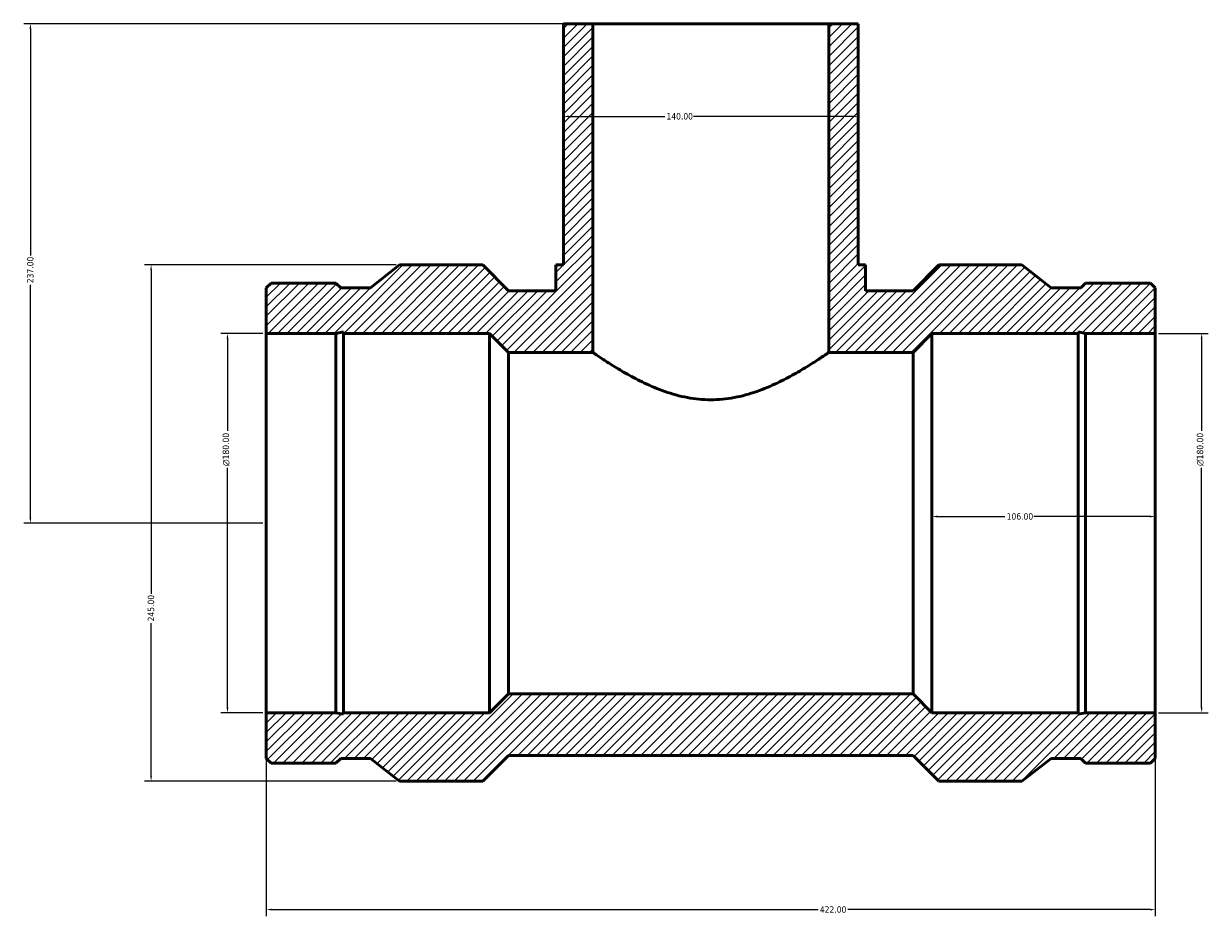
# Model space of a CAD drawing. Header units: millimetres. Extents: x -366 to 1563, y -272 to 1257.
# Tile 4 of 7: x -366 to 196, y 636 to 1060. Entities that reach past the tile are written whole.
import ezdxf

# ---------------------------------------------------------------- set-up
doc = ezdxf.new("R2010")
doc.units = ezdxf.units.MM
for name, color, linetype, lineweight in [('Dimension (ANSI)', 7, 'Continuous', 25), ('Hatch (ANSI)', 7, 'Continuous', 18), ('Visible (ANSI)', 7, 'Continuous', 50)]:
    doc.layers.add(name, color=color, linetype=linetype, lineweight=lineweight)
doc.styles.add('Note Text (ANSI)', font='tahoma.ttf')
doc.dimstyles.new('Default - mm (ANSI)', dxfattribs={"dimtxt": 3.048, "dimasz": 2.5, "dimexe": 3.175, "dimexo": 1.6002, "dimgap": 0.8, "dimtad": 0, "dimtoh": 1, "dimrnd": 1e-08, "dimzin": 4, "dimdsep": 46, "dimtxsty": 'Note Text (ANSI)', "dimcen": 0.09, "dimdle": 10, "dimclrd": 256, "dimclre": 256, "dimclrt": 230, "dimadec": 1, "dimazin": 1, "dimtfac": 1, "dimtofl": 0, "dimtmove": 0, "dimatfit": 3, "dimfxl": 1, "dimtolj": 1, "dimtzin": 4, "dimlwd": -1, "dimlwe": -1, "dimarcsym": 0})

# ---------------------------------------------------------------- blocks, each defined once
blk = doc.blocks.new('*D7')
at = {"layer": 'Defpoints', "color": 0, "transparency": 16777216}
for p in [(-363, 1059.75), (-96, 1059.75), (-251, 822.75)]:
    blk.add_point(p, dxfattribs=at)
at = {"layer": 'Dimension (ANSI)', "transparency": 16777216}
for p, q in [((-97.6, 1059.75), (-366.17, 1059.75)), ((-363, 1057.25), (-363, 949.71)), ((-363, 825.25), (-363, 935.79)), ((-252.6, 822.75), (-366.17, 822.75))]:
    blk.add_line(p, q, dxfattribs=at)
for points in [[(-363.42, 1057.25), (-362.58, 1057.25), (-363, 1059.75)], [(-363.42, 825.25), (-362.58, 825.25), (-363, 822.75)]]:
    blk.add_solid(points, dxfattribs=at)
at = {"layer": 'Dimension (ANSI)', "color": 230, "true_color": 0xff0080, "transparency": 16777216, "insert": (-364.59, 936.59), "char_height": 3.048, "attachment_point": 1, "rotation": 90, "style": 'Note Text (ANSI)'}
blk.add_mtext('\\A1;237.00', dxfattribs=at)
blk = doc.blocks.new('*D8')
at = {"layer": 'Defpoints', "color": 0, "transparency": 16777216}
for p in [(-269.44, 912.75), (-251, 912.75), (-251, 732.75)]:
    blk.add_point(p, dxfattribs=at)
at = {"layer": 'Dimension (ANSI)', "transparency": 16777216}
for p, q in [((-252.6, 912.75), (-272.61, 912.75)), ((-269.44, 910.25), (-269.44, 866.47)), ((-269.44, 735.25), (-269.44, 849.03)), ((-252.6, 732.75), (-272.61, 732.75))]:
    blk.add_line(p, q, dxfattribs=at)
for points in [[(-269.85, 910.25), (-269.02, 910.25), (-269.44, 912.75)], [(-269.85, 735.25), (-269.02, 735.25), (-269.44, 732.75)]]:
    blk.add_solid(points, dxfattribs=at)
at = {"layer": 'Dimension (ANSI)', "color": 230, "true_color": 0xff0080, "transparency": 16777216, "insert": (-271.73, 849.83), "char_height": 3.048, "attachment_point": 1, "rotation": 90, "style": 'Note Text (ANSI)'}
blk.add_mtext('\\A1;\\fAIGDT|b0|i0;\\H3.0480;\\ln\\fTahoma|b0|i0;\\H3.0480;180.00', dxfattribs=at)
blk = doc.blocks.new('*D9')
at = {"layer": 'Defpoints', "color": 0, "transparency": 16777216}
for p in [(-187.7, 945.25), (-305.7, 700.25), (-187.7, 700.25)]:
    blk.add_point(p, dxfattribs=at)
at = {"layer": 'Dimension (ANSI)', "transparency": 16777216}
for p, q in [((-189.3, 945.25), (-308.87, 945.25)), ((-305.7, 942.75), (-305.7, 789.21)), ((-305.7, 702.75), (-305.7, 775.29)), ((-189.3, 700.25), (-308.87, 700.25))]:
    blk.add_line(p, q, dxfattribs=at)
for points in [[(-306.12, 942.75), (-305.28, 942.75), (-305.7, 945.25)], [(-306.12, 702.75), (-305.28, 702.75), (-305.7, 700.25)]]:
    blk.add_solid(points, dxfattribs=at)
at = {"layer": 'Dimension (ANSI)', "color": 230, "true_color": 0xff0080, "transparency": 16777216, "insert": (-307.29, 776.09), "char_height": 3.048, "attachment_point": 1, "rotation": 90, "style": 'Note Text (ANSI)'}
blk.add_mtext('\\A1;245.00', dxfattribs=at)
blk = doc.blocks.new('*D10')
at = {"layer": 'Defpoints', "color": 0, "transparency": 16777216}
for p in [(-110, 1015.75), (30, 1015.75), (30, 1015.75)]:
    blk.add_point(p, dxfattribs=at)
at = {"layer": 'Dimension (ANSI)', "transparency": 16777216}
for p, q in [((-107.5, 1015.75), (-61.84, 1015.75)), ((27.5, 1015.75), (-48.16, 1015.75))]:
    blk.add_line(p, q, dxfattribs=at)
for points in [[(-107.5, 1016.16), (-107.5, 1015.33), (-110, 1015.75)], [(27.5, 1016.16), (27.5, 1015.33), (30, 1015.75)]]:
    blk.add_solid(points, dxfattribs=at)
at = {"layer": 'Dimension (ANSI)', "color": 230, "true_color": 0xff0080, "transparency": 16777216, "insert": (-61.04, 1017.33), "char_height": 3.048, "attachment_point": 1, "style": 'Note Text (ANSI)'}
blk.add_mtext('\\A1;140.00', dxfattribs=at)
blk = doc.blocks.new('*D11')
at = {"layer": 'Defpoints', "color": 0, "transparency": 16777216}
for p in [(171, 912.75), (193, 912.75), (171, 732.75)]:
    blk.add_point(p, dxfattribs=at)
at = {"layer": 'Dimension (ANSI)', "transparency": 16777216}
for p, q in [((172.6, 912.75), (196.18, 912.75)), ((193, 910.25), (193, 866.47)), ((193, 735.25), (193, 849.03)), ((172.6, 732.75), (196.18, 732.75))]:
    blk.add_line(p, q, dxfattribs=at)
for points in [[(192.58, 910.25), (193.42, 910.25), (193, 912.75)], [(192.58, 735.25), (193.42, 735.25), (193, 732.75)]]:
    blk.add_solid(points, dxfattribs=at)
at = {"layer": 'Dimension (ANSI)', "color": 230, "true_color": 0xff0080, "transparency": 16777216, "insert": (190.71, 849.83), "char_height": 3.048, "attachment_point": 1, "rotation": 90, "style": 'Note Text (ANSI)'}
blk.add_mtext('\\A1;\\fAIGDT|b0|i0;\\H3.0480;\\ln\\fTahoma|b0|i0;\\H3.0480;180.00', dxfattribs=at)
blk = doc.blocks.new('*D12')
at = {"layer": 'Defpoints', "color": 0, "transparency": 16777216}
for p in [(65, 825.86), (65, 822.75), (171, 822.75)]:
    blk.add_point(p, dxfattribs=at)
at = {"layer": 'Dimension (ANSI)', "transparency": 16777216}
for p, q in [((67.5, 825.86), (99.66, 825.86)), ((168.5, 825.86), (113.34, 825.86))]:
    blk.add_line(p, q, dxfattribs=at)
for points in [[(67.5, 826.28), (67.5, 825.45), (65, 825.86)], [(168.5, 826.28), (168.5, 825.45), (171, 825.86)]]:
    blk.add_solid(points, dxfattribs=at)
at = {"layer": 'Dimension (ANSI)', "color": 230, "true_color": 0xff0080, "transparency": 16777216, "insert": (100.46, 827.45), "char_height": 3.048, "attachment_point": 1, "style": 'Note Text (ANSI)'}
blk.add_mtext('\\A1;106.00', dxfattribs=at)
blk = doc.blocks.new('*D13')
at = {"layer": 'Defpoints', "color": 0, "transparency": 16777216}
for p in [(-251, 732.75), (171, 732.75), (171, 639.31)]:
    blk.add_point(p, dxfattribs=at)
at = {"layer": 'Dimension (ANSI)', "transparency": 16777216}
for p, q in [((-251, 731.15), (-251, 636.14)), ((171, 731.15), (171, 636.14)), ((-248.5, 639.31), (10.97, 639.31)), ((168.5, 639.31), (25.03, 639.31))]:
    blk.add_line(p, q, dxfattribs=at)
for points in [[(-248.5, 639.73), (-248.5, 638.9), (-251, 639.31)], [(168.5, 639.73), (168.5, 638.9), (171, 639.31)]]:
    blk.add_solid(points, dxfattribs=at)
at = {"layer": 'Dimension (ANSI)', "color": 230, "true_color": 0xff0080, "transparency": 16777216, "insert": (11.77, 640.9), "char_height": 3.048, "attachment_point": 1, "style": 'Note Text (ANSI)'}
blk.add_mtext('\\A1;422.00', dxfattribs=at)

msp = doc.modelspace()

# ---------------------------------------------------------------- hatches: boundary and pattern name
at = {"layer": 'Hatch (ANSI)'}
h = msp.add_hatch(dxfattribs=at)
h.set_pattern_fill('ANSI31', color=256, scale=25.4, angle=180, style=0)
h.set_pattern_definition([(225, (0, 0), (2.245064, -2.245064), [])])
h.paths.add_polyline_path([(-96, 903.75), (-96, 1059.75), (-110, 1059.75), (-110, 945.25), (-113.5, 945.25), (-113.5, 933), (-136.005, 933), (-148.255, 945.25), (-187.7, 945.25), (-201.533, 934.396), (-215.667, 934.396), (-217.945, 936.675), (-248.721, 936.675), (-251, 934.396), (-251, 912.75), (-217.945, 912.75), (-214.419, 913.499), (-214.419, 912.75), (-145, 912.75), (-136, 903.75)])
h.paths.add_polyline_path([(171, 711.103), (171, 732.75), (137.945, 732.75), (134.419, 732.001), (134.419, 732.75), (65, 732.75), (56, 741.75), (-136, 741.75), (-145, 732.75), (-214.419, 732.75), (-214.419, 732.001), (-217.945, 732.75), (-251, 732.75), (-251, 711.103), (-248.721, 708.825), (-217.945, 708.825), (-215.667, 711.103), (-201.533, 711.103), (-187.7, 700.25), (-148.255, 700.25), (-136.005, 712.5), (56.005, 712.5), (68.255, 700.25), (107.7, 700.25), (121.533, 711.103), (135.667, 711.103), (137.945, 708.825), (168.721, 708.825)])
h.paths.add_polyline_path([(171, 912.75), (171, 934.396), (168.721, 936.675), (137.945, 936.675), (135.667, 934.396), (121.533, 934.396), (107.7, 945.25), (68.255, 945.25), (56.005, 933), (33.5, 933), (33.5, 945.25), (30, 945.25), (30, 1059.75), (16, 1059.75), (16, 903.75), (56, 903.75), (65, 912.75), (134.419, 912.75), (134.419, 913.499), (137.945, 912.75)])

# ---------------------------------------------------------------- linework, layer by layer
at = {"layer": 'Visible (ANSI)'}
for p, q in [((-96, 1059.75), (-110, 1059.75)), ((-110, 1059.75), (-110, 945.25)), ((-96, 903.75), (-96, 1059.75)), ((-96, 1059.75), (16, 1059.75)), ((30, 1059.75), (16, 1059.75)), ((16, 1059.75), (16, 903.75)), ((30, 945.25), (30, 1059.75)), ((-187.7, 945.25), (-201.533, 934.396)), ((-148.255, 945.25), (-187.7, 945.25)), ((-136.005, 933), (-148.255, 945.25)), ((-110, 945.25), (-113.5, 945.25)), ((-113.5, 945.25), (-113.5, 933)), ((33.5, 945.25), (30, 945.25)), ((33.5, 933), (33.5, 945.25)), ((68.255, 945.25), (56.005, 933)), ((107.7, 945.25), (68.255, 945.25)), ((121.533, 934.396), (107.7, 945.25)), ((-248.721, 936.675), (-251, 934.396)), ((-251, 934.396), (-251, 912.75)), ((-217.945, 936.675), (-248.721, 936.675)), ((-215.667, 934.396), (-217.945, 936.675)), ((-201.533, 934.396), (-215.667, 934.396)), ((135.667, 934.396), (121.533, 934.396)), ((137.945, 936.675), (135.667, 934.396)), ((168.721, 936.675), (137.945, 936.675)), ((171, 934.396), (168.721, 936.675)), ((171, 912.75), (171, 934.396)), ((-113.5, 933), (-136.005, 933)), ((56.005, 933), (33.5, 933)), ((-251, 912.75), (-217.945, 912.75)), ((-251, 912.75), (-251, 732.75)), ((-217.945, 912.75), (-214.419, 913.499)), ((-217.945, 912.75), (-217.945, 732.75)), ((-214.419, 913.499), (-214.419, 912.75)), ((-214.419, 912.75), (-145, 912.75)), ((-214.419, 912.75), (-214.419, 732.75)), ((-145, 912.75), (-136, 903.75)), ((-145, 912.75), (-145, 732.75)), ((56, 903.75), (65, 912.75)), ((65, 912.75), (134.419, 912.75)), ((65, 912.75), (65, 732.75)), ((134.419, 912.75), (134.419, 913.499)), ((134.419, 913.499), (137.945, 912.75)), ((134.419, 912.75), (134.419, 732.75)), ((137.945, 912.75), (171, 912.75)), ((137.945, 912.75), (137.945, 732.75)), ((171, 912.75), (171, 732.75)), ((-136, 903.75), (-96, 903.75)), ((-136, 903.75), (-136, 741.75)), ((16, 903.75), (56, 903.75)), ((56, 903.75), (56, 741.75)), ((-136, 741.75), (-145, 732.75)), ((56, 741.75), (-136, 741.75)), ((65, 732.75), (56, 741.75)), ((-217.945, 732.75), (-251, 732.75)), ((-251, 732.75), (-251, 711.103)), ((-214.419, 732.001), (-217.945, 732.75)), ((-145, 732.75), (-214.419, 732.75)), ((-214.419, 732.75), (-214.419, 732.001)), ((134.419, 732.75), (65, 732.75)), ((137.945, 732.75), (134.419, 732.001)), ((134.419, 732.001), (134.419, 732.75)), ((171, 732.75), (137.945, 732.75)), ((171, 711.103), (171, 732.75)), ((-251, 711.103), (-248.721, 708.825)), ((-248.721, 708.825), (-217.945, 708.825)), ((-217.945, 708.825), (-215.667, 711.103)), ((-215.667, 711.103), (-201.533, 711.103)), ((-201.533, 711.103), (-187.7, 700.25)), ((-148.255, 700.25), (-136.005, 712.5)), ((-136.005, 712.5), (56.005, 712.5)), ((56.005, 712.5), (68.255, 700.25)), ((107.7, 700.25), (121.533, 711.103)), ((121.533, 711.103), (135.667, 711.103)), ((135.667, 711.103), (137.945, 708.825)), ((137.945, 708.825), (168.721, 708.825)), ((168.721, 708.825), (171, 711.103)), ((-187.7, 700.25), (-148.255, 700.25)), ((68.255, 700.25), (107.7, 700.25))]:
    msp.add_line(p, q, dxfattribs=at)
msp.add_open_spline([(16, 903.75), (16, 903.75), (15.637, 903.498), (14.154, 902.483), (13.035, 901.721), (10.132, 899.802), (8.346, 898.643), (4.28, 896.12), (1.999, 894.757), (-2.836, 892.047), (-5.577, 890.595), (-11.557, 887.766), (-14.796, 886.39), (-21.618, 884.009), (-25.209, 883.006), (-32.549, 881.636), (-36.298, 881.273), (-43.702, 881.273), (-47.451, 881.636), (-54.791, 883.006), (-58.382, 884.009), (-65.204, 886.39), (-68.443, 887.766), (-74.423, 890.595), (-77.164, 892.047), (-81.999, 894.757), (-84.28, 896.12), (-88.346, 898.643), (-90.132, 899.802), (-93.035, 901.721), (-94.154, 902.483), (-95.637, 903.498), (-96, 903.75), (-96, 903.75)], degree=3, knots=[8.8256518, 8.8256518, 8.8256518, 8.8256518, 9.9214479, 9.9214479, 11.0172441, 11.0172441, 12.1130403, 12.1130403, 13.2088365, 13.2088365, 14.3194532, 14.3194532, 15.43007, 15.43007, 16.5406868, 16.5406868, 17.6513035, 17.6513035, 18.7619203, 18.7619203, 19.8725371, 19.8725371, 20.9831539, 20.9831539, 22.0937706, 22.0937706, 23.1895668, 23.1895668, 24.285363, 24.285363, 25.3811591, 25.3811591, 26.4769553, 26.4769553, 26.4769553, 26.4769553], dxfattribs=at)

# ---------------------------------------------------------------- dimensions: what is measured, and where the dimension line sits
at = {"layer": 'Dimension (ANSI)'}
for base, p1, p2, angle, override, picture, middle in [((-363, 1059.75), (-251, 822.75), (-96, 1059.75), 90, {"dimtoh": 0, "dimdec": 2, "dimtp": 0, "dimtm": 0, "dimtdec": 2, "dimatfit": 1}, '*D7', (-363, 942.75)), ((30, 1015.747), (-110, 1015.747), (30, 1015.747), 180, {"dimtoh": 0, "dimdec": 2, "dimse1": 1, "dimse2": 1, "dimtp": 0, "dimtm": 0, "dimtdec": 2, "dimatfit": 1}, '*D10', (-55, 1015.747)), ((-305.7, 700.25), (-187.7, 945.25), (-187.7, 700.25), 90, {"dimtoh": 0, "dimdec": 2, "dimtp": 0, "dimtm": 0, "dimtdec": 2, "dimatfit": 1}, '*D9', (-305.7, 782.25))]:
    dim = msp.add_linear_dim(base=base, p1=p1, p2=p2, angle=angle, dimstyle='Default - mm (ANSI)', override=override, dxfattribs=at)
    dim.commit()
    dim.dimension.update_dxf_attribs({"geometry": picture, "text_midpoint": middle, "dimtype": 160})
for base, p1, p2, picture, middle in [((-269.436, 912.75), (-251, 732.75), (-251, 912.75), '*D8', (-269.436, 857.75)), ((193, 912.75), (171, 732.75), (171, 912.75), '*D11', (193, 857.75))]:
    dim = msp.add_linear_dim(base=base, p1=p1, p2=p2, angle=90, text='\\fAIGDT|b0|i0;\\H3.0480;\\ln\\fTahoma|b0|i0;\\H3.0480;<>', dimstyle='Default - mm (ANSI)', override={"dimtoh": 0, "dimdec": 2, "dimtp": 0, "dimtm": 0, "dimtdec": 2, "dimatfit": 1}, dxfattribs=at)
    dim.commit()
    dim.dimension.update_dxf_attribs({"geometry": picture, "text_midpoint": middle, "dimtype": 160})
for base, p1, p2, override, picture, middle in [((65, 825.863), (171, 822.75), (65, 822.75), {"dimtoh": 0, "dimdec": 2, "dimse1": 1, "dimse2": 1, "dimtp": 0, "dimtm": 0, "dimtdec": 2, "dimatfit": 1}, '*D12', (106.5, 825.863)), ((171, 639.314), (-251, 732.75), (171, 732.75), {"dimtoh": 0, "dimdec": 2, "dimtp": 0, "dimtm": 0, "dimtdec": 2, "dimatfit": 1}, '*D13', (18, 639.314))]:
    dim = msp.add_linear_dim(base=base, p1=p1, p2=p2, dimstyle='Default - mm (ANSI)', override=override, dxfattribs=at)
    dim.commit()
    dim.dimension.update_dxf_attribs({"geometry": picture, "text_midpoint": middle, "dimtype": 160})

doc.saveas('drawing.dxf')
